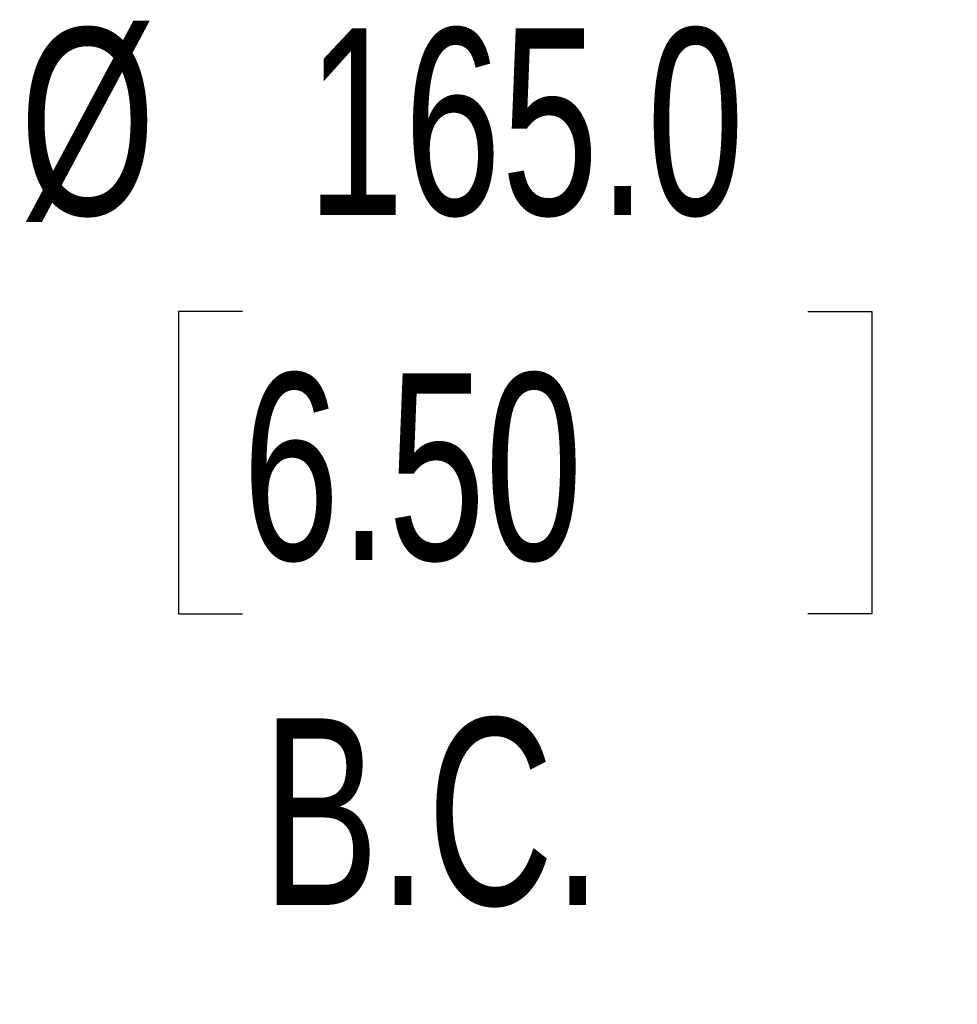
# Model space of a CAD drawing. Header units: millimetres. Extents: x 32 to 1366, y 32 to 1048.
# Tile 6 of 13: x 1080 to 1133, y 546 to 601. Entities that reach past the tile are written whole.
import ezdxf

# ---------------------------------------------------------------- set-up
doc = ezdxf.new("R2010")
doc.units = ezdxf.units.MM
doc.header["$LTSCALE"] = 5
doc.linetypes.add('SLD-Solid', pattern=[0])
doc.layers.add('DIMENSIONS', color=140, linetype='SLD-Solid', lineweight=25)
doc.styles.add('SLDTEXTSTYLE0', font='TXT', dxfattribs={"width": 0.7})
doc.dimstyles.new('SLDDIMSTYLE6', dxfattribs={"dimtxt": 10.790039, "dimasz": 16.51, "dimexe": 0, "dimexo": 0.0625, "dimgap": 2.69751, "dimtad": 0, "dimtih": 1, "dimtoh": 1, "dimrnd": 1e-09, "dimzin": 4, "dimdsep": 46, "dimtxsty": 'SLDTEXTSTYLE0', "dimsah": 1, "dimcen": 0, "dimadec": 0, "dimazin": 1, "dimtfac": 1, "dimtofl": 0, "dimtmove": 0, "dimatfit": 3, "dimfxl": 0, "dimfrac": 2, "dimtolj": 1, "dimtzin": 12, "dimarcsym": 0})

# ---------------------------------------------------------------- blocks, each defined once
blk = doc.blocks.new('_D_11')
at = {"layer": 'DIMENSIONS'}
for p, q in [((1092.219, 584.801), (1088.596, 584.801)), ((1088.596, 584.801), (1088.596, 567.652)), ((1124.283, 584.801), (1127.906, 584.801)), ((1127.906, 584.801), (1127.906, 567.652)), ((1172.636, 569.131), (1144.854, 569.131)), ((1186.038, 515.403), (1172.636, 569.131)), ((1088.596, 567.652), (1092.219, 567.652)), ((1127.906, 567.652), (1124.283, 567.652))]:
    blk.add_line(p, q, dxfattribs=at)
blk.add_solid([(1186.038, 515.403), (1184.507, 532.037), (1179.578, 530.807)], dxfattribs=at)
at = {"layer": 'DIMENSIONS', "char_height": 10.5833, "attachment_point": 1, "style": 'SLDTEXTSTYLE0'}
for s, insert in [('%%c', (1079.586, 600.859)), ('165.0', (1095.877, 600.859)), ('6.50', (1092.219, 581.294)), ('B.C.', (1093.346, 561.73))]:
    blk.add_mtext(s, dxfattribs=dict(at, insert=insert))

msp = doc.modelspace()

# ---------------------------------------------------------------- dimensions: what is measured, and where the dimension line sits
at = {"layer": 'DIMENSIONS'}
dim = msp.add_diameter_dim_2p(p1=(1225.974, 355.309), p2=(1186.038, 515.403), text='<>\\PB.C.', dimstyle='SLDDIMSTYLE6', dxfattribs=at)
dim.commit()
dim.dimension.update_dxf_attribs({"geometry": '_D_11', "text_midpoint": (1108.251, 574.707), "dimtype": 163})

doc.saveas('drawing.dxf')
